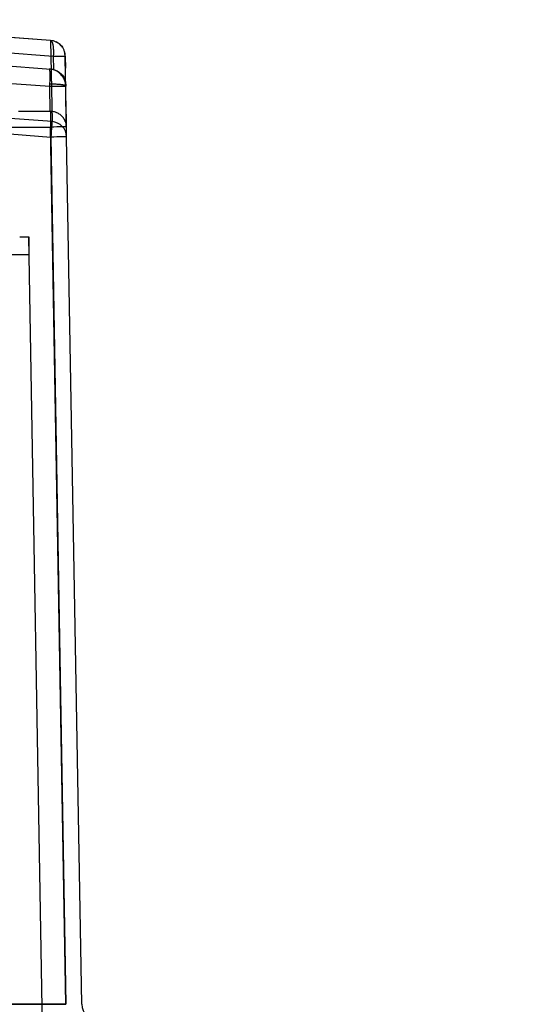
# Model space of a CAD drawing. Header units: millimetres. Extents: x -114 to 192, y -1608 to 324.
# Tile 9 of 9: x 161 to 192, y 258 to 320. Entities that reach past the tile are written whole.
import ezdxf

# ---------------------------------------------------------------- set-up
doc = ezdxf.new("R2010")
doc.units = ezdxf.units.MM
doc.layers.add('MAIN-1', color=7, linetype='Continuous')
doc.layers.add('MAIN-2', color=7, linetype='Continuous')

msp = doc.modelspace()

# ---------------------------------------------------------------- linework, layer by layer
at = {"layer": 'MAIN-1'}
for p, q in [((162.606, 318.789), (158.154, 319.126)), ((162.606, 318.789), (162.616, 318.788)), ((162.616, 318.788), (162.626, 318.784)), ((162.626, 318.784), (162.636, 318.779)), ((162.636, 318.779), (162.646, 318.771)), ((162.646, 318.771), (162.656, 318.762)), ((162.656, 318.762), (162.666, 318.75)), ((162.666, 318.75), (162.675, 318.737)), ((162.675, 318.737), (162.685, 318.721)), ((162.685, 318.721), (162.694, 318.703)), ((162.694, 318.703), (162.702, 318.683)), ((162.702, 318.683), (162.711, 318.661)), ((162.711, 318.661), (162.719, 318.636)), ((163.01, 318.669), (162.961, 318.694)), ((163.058, 318.641), (163.01, 318.669)), ((162.773, 317.789), (159.521, 318.037)), ((162.719, 318.636), (162.727, 318.61)), ((162.727, 318.61), (162.734, 318.582)), ((162.734, 318.582), (162.741, 318.552)), ((162.741, 318.552), (162.747, 318.521)), ((162.747, 318.521), (162.753, 318.488)), ((162.753, 318.488), (162.76, 318.446)), ((162.76, 318.446), (162.765, 318.401)), ((162.765, 318.401), (162.77, 318.355)), ((162.77, 318.355), (162.774, 318.307)), ((162.774, 318.307), (162.778, 318.258)), ((162.778, 318.258), (162.78, 318.207)), ((162.78, 318.207), (162.782, 318.156)), ((162.782, 318.156), (162.783, 318.104)), ((162.783, 318.051), (162.782, 317.999)), ((162.783, 318.104), (162.783, 318.051)), ((163.104, 318.611), (163.058, 318.641)), ((163.148, 318.578), (163.104, 318.611)), ((163.204, 318.53), (163.148, 318.578)), ((163.257, 318.478), (163.204, 318.53)), ((163.257, 318.478), (163.306, 318.422)), ((163.306, 318.422), (163.257, 318.478)), ((163.306, 318.422), (163.35, 318.363)), ((163.35, 318.363), (163.306, 318.422)), ((163.495, 318.053), (163.48, 318.101)), ((163.506, 318.005), (163.495, 318.053)), ((162.776, 317.843), (162.773, 317.792)), ((162.773, 317.791), (162.784, 316.963)), ((162.779, 317.894), (162.776, 317.843)), ((162.781, 317.946), (162.779, 317.894)), ((162.782, 317.999), (162.781, 317.946)), ((163.516, 317.957), (163.506, 318.005)), ((163.523, 317.908), (163.516, 317.957)), ((163.527, 317.859), (163.523, 317.908)), ((163.529, 317.81), (163.527, 317.859)), ((163.529, 317.81), (163.542, 317.04)), ((159.334, 317.239), (162.628, 316.988)), ((162.539, 316.991), (162.532, 316.995)), ((162.572, 316.991), (162.532, 316.995)), ((162.532, 316.995), (162.532, 316.995)), ((162.532, 316.995), (162.533, 316.995)), ((162.533, 316.995), (162.533, 316.995)), ((162.533, 316.995), (162.533, 316.995)), ((162.533, 316.995), (162.534, 316.995)), ((162.534, 316.995), (162.534, 316.995)), ((162.545, 316.98), (162.539, 316.991)), ((162.552, 316.961), (162.545, 316.98)), ((162.558, 316.936), (162.552, 316.961)), ((162.563, 316.905), (162.558, 316.936)), ((162.568, 316.867), (162.563, 316.905)), ((162.572, 316.824), (162.568, 316.867)), ((162.612, 316.986), (162.572, 316.991)), ((162.575, 316.774), (162.572, 316.824)), ((162.654, 316.979), (162.612, 316.986)), ((162.628, 316.988), (162.651, 316.986)), ((162.651, 316.986), (162.673, 316.983)), ((162.7, 316.969), (162.654, 316.979)), ((162.673, 316.983), (162.695, 316.98)), ((162.695, 316.98), (162.718, 316.977)), ((162.749, 316.956), (162.7, 316.969)), ((162.718, 316.977), (162.74, 316.973)), ((162.74, 316.973), (162.762, 316.968)), ((162.802, 316.94), (162.749, 316.956)), ((162.762, 316.968), (162.784, 316.963)), ((162.785, 316.963), (162.845, 316.947)), ((162.856, 316.92), (162.802, 316.94)), ((162.845, 316.947), (162.906, 316.926)), ((162.909, 316.898), (162.856, 316.92)), ((162.906, 316.926), (162.966, 316.901)), ((162.96, 316.873), (162.909, 316.898)), ((163.007, 316.847), (162.96, 316.873)), ((162.966, 316.901), (163.026, 316.872)), ((163.052, 316.819), (163.007, 316.847)), ((163.026, 316.872), (163.084, 316.839)), ((163.096, 316.789), (163.052, 316.819)), ((163.084, 316.839), (163.141, 316.801)), ((163.141, 316.801), (163.197, 316.758)), ((162.565, 316.121), (162.569, 316.206)), ((162.569, 316.206), (162.573, 316.29)), ((162.573, 316.29), (162.576, 316.371)), ((162.578, 316.719), (162.575, 316.774)), ((162.576, 316.371), (162.578, 316.449)), ((162.579, 316.659), (162.578, 316.719)), ((162.578, 316.449), (162.58, 316.523)), ((162.58, 316.593), (162.579, 316.659)), ((162.58, 316.523), (162.58, 316.593)), ((163.14, 316.756), (163.096, 316.789)), ((163.186, 316.717), (163.14, 316.756)), ((163.233, 316.673), (163.186, 316.717)), ((163.197, 316.758), (163.25, 316.711)), ((163.279, 316.624), (163.233, 316.673)), ((163.25, 316.711), (163.3, 316.66)), ((163.324, 316.571), (163.279, 316.624)), ((163.3, 316.66), (163.348, 316.604)), ((163.367, 316.512), (163.324, 316.571)), ((163.348, 316.604), (163.391, 316.543)), ((163.407, 316.45), (163.367, 316.512)), ((163.391, 316.543), (163.431, 316.479)), ((163.443, 316.383), (163.407, 316.45)), ((163.431, 316.479), (163.467, 316.41)), ((163.455, 316.36), (163.443, 316.383)), ((163.466, 316.336), (163.455, 316.36)), ((163.476, 316.311), (163.466, 316.336)), ((163.467, 316.41), (163.498, 316.337)), ((163.486, 316.287), (163.476, 316.311)), ((163.496, 316.262), (163.486, 316.287)), ((163.504, 316.237), (163.496, 316.262)), ((163.498, 316.337), (163.523, 316.26)), ((163.521, 316.182), (163.504, 316.237)), ((163.535, 316.127), (163.521, 316.182)), ((163.523, 316.26), (163.542, 316.18)), ((163.542, 316.18), (163.555, 316.095)), ((162.555, 315.884), (159.162, 316.127)), ((162.553, 315.948), (162.555, 315.97)), ((162.553, 315.926), (162.553, 315.948)), ((162.555, 315.904), (162.553, 315.926)), ((162.555, 315.97), (162.557, 315.991)), ((162.555, 315.884), (162.555, 315.904)), ((162.589, 314.319), (162.555, 315.884)), ((162.602, 315.884), (162.555, 315.884)), ((162.557, 315.991), (162.558, 316.013)), ((162.558, 316.013), (162.559, 316.034)), ((162.559, 316.034), (162.565, 316.121)), ((162.602, 316.035), (162.559, 316.034)), ((162.646, 316.035), (162.602, 316.035)), ((162.649, 315.885), (162.602, 315.884)), ((162.691, 316.035), (162.646, 316.035)), ((162.695, 315.886), (162.649, 315.885)), ((162.736, 316.035), (162.691, 316.035)), ((162.74, 315.886), (162.695, 315.886)), ((162.782, 316.034), (162.736, 316.035)), ((162.785, 315.887), (162.74, 315.886)), ((162.828, 316.033), (162.782, 316.034)), ((162.829, 315.888), (162.785, 315.887)), ((162.874, 316.032), (162.828, 316.033)), ((162.873, 315.888), (162.829, 315.888)), ((162.916, 315.889), (162.873, 315.888)), ((162.92, 316.03), (162.874, 316.032)), ((162.959, 315.889), (162.916, 315.889)), ((162.966, 316.028), (162.92, 316.03)), ((163, 315.889), (162.959, 315.889)), ((163.011, 316.025), (162.966, 316.028)), ((163.041, 315.89), (163, 315.889)), ((163.056, 316.023), (163.011, 316.025)), ((163.081, 315.89), (163.041, 315.89)), ((163.1, 316.019), (163.056, 316.023)), ((163.12, 315.89), (163.081, 315.89)), ((163.143, 316.016), (163.1, 316.019)), ((163.157, 315.891), (163.12, 315.89)), ((163.184, 316.012), (163.143, 316.016)), ((163.193, 315.891), (163.157, 315.891)), ((163.224, 316.008), (163.184, 316.012)), ((163.228, 315.891), (163.193, 315.891)), ((163.263, 316.003), (163.224, 316.008)), ((163.261, 315.891), (163.228, 315.891)), ((163.293, 315.891), (163.261, 315.891)), ((163.3, 315.998), (163.263, 316.003)), ((163.322, 315.89), (163.293, 315.891)), ((163.335, 315.993), (163.3, 315.998)), ((163.351, 315.89), (163.322, 315.89)), ((163.368, 315.987), (163.335, 315.993)), ((163.377, 315.89), (163.351, 315.89)), ((163.399, 315.981), (163.368, 315.987)), ((163.402, 315.889), (163.377, 315.89)), ((163.428, 315.974), (163.399, 315.981)), ((163.425, 315.889), (163.402, 315.889)), ((163.446, 315.889), (163.425, 315.889)), ((163.453, 315.967), (163.428, 315.974)), ((163.466, 315.889), (163.446, 315.889)), ((163.476, 315.96), (163.453, 315.967)), ((163.484, 315.889), (163.466, 315.889)), ((163.497, 315.952), (163.476, 315.96)), ((163.5, 315.889), (163.484, 315.889)), ((163.514, 315.944), (163.497, 315.952)), ((163.514, 315.888), (163.5, 315.889)), ((163.529, 315.936), (163.514, 315.944)), ((163.527, 315.888), (163.514, 315.888)), ((163.537, 315.889), (163.527, 315.888)), ((163.541, 315.928), (163.529, 315.936)), ((163.546, 316.071), (163.535, 316.127)), ((163.546, 315.89), (163.537, 315.889)), ((163.55, 315.919), (163.541, 315.928)), ((163.555, 316.014), (163.546, 316.071)), ((163.553, 315.892), (163.546, 315.89)), ((163.557, 315.911), (163.55, 315.919)), ((163.558, 315.893), (163.553, 315.892)), ((163.555, 316.095), (163.561, 316.008)), ((163.56, 315.957), (163.555, 316.014)), ((163.561, 315.903), (163.557, 315.911)), ((163.561, 315.895), (163.558, 315.893)), ((163.562, 315.901), (163.56, 315.957)), ((163.561, 316.008), (163.561, 315.986)), ((163.561, 315.986), (163.561, 315.965)), ((163.561, 315.965), (163.562, 315.945)), ((163.562, 315.896), (163.561, 315.903)), ((163.562, 315.896), (163.561, 315.895)), ((163.562, 315.945), (163.562, 315.927)), ((163.562, 315.927), (163.562, 315.912)), ((163.562, 315.912), (163.562, 315.901)), ((163.562, 315.9), (163.562, 315.901)), ((163.562, 315.899), (163.562, 315.9)), ((163.562, 315.898), (163.562, 315.899)), ((163.562, 315.897), (163.562, 315.898)), ((163.562, 315.896), (163.562, 315.897)), ((163.562, 315.896), (163.562, 315.896)), ((161.082, 314.319), (160.578, 314.319)), ((161.586, 314.319), (161.082, 314.319)), ((162.088, 314.319), (161.586, 314.319)), ((162.589, 314.319), (162.088, 314.319)), ((162.641, 314.319), (162.589, 314.319)), ((162.607, 314.319), (162.607, 313.337)), ((162.693, 314.315), (162.641, 314.319)), ((162.747, 314.309), (162.693, 314.315)), ((162.8, 314.3), (162.747, 314.309)), ((162.853, 314.288), (162.8, 314.3)), ((162.905, 314.274), (162.853, 314.288)), ((162.956, 314.256), (162.905, 314.274)), ((163.007, 314.236), (162.956, 314.256)), ((163.058, 314.212), (163.007, 314.236)), ((163.107, 314.185), (163.058, 314.212)), ((163.156, 314.155), (163.107, 314.185)), ((163.203, 314.122), (163.156, 314.155)), ((163.249, 314.086), (163.203, 314.122)), ((163.293, 314.047), (163.249, 314.086)), ((163.336, 314.004), (163.293, 314.047)), ((163.376, 313.958), (163.336, 314.004)), ((163.415, 313.909), (163.376, 313.958)), ((163.45, 313.857), (163.415, 313.909)), ((163.483, 313.802), (163.45, 313.857)), ((163.512, 313.744), (163.483, 313.802)), ((163.539, 313.683), (163.512, 313.744)), ((159.659, 313.337), (162.607, 313.337)), ((163.571, 258.102), (162.607, 313.337)), ((163.561, 313.62), (163.539, 313.683)), ((163.579, 313.553), (163.561, 313.62)), ((163.594, 313.485), (163.579, 313.553)), ((163.603, 313.413), (163.594, 313.485)), ((163.607, 313.34), (163.603, 313.413)), ((160.658, 306.419), (161.228, 306.419)), ((162.158, 253.119), (161.228, 306.419)), ((159.746, 305.319), (160.658, 305.319)), ((163.571, 258.102), (162.071, 258.102))]:
    msp.add_line(p, q, dxfattribs=at)
for centre, major_axis, ratio, start_param, end_param in [((162.529, 317.792), (1, 0.017), 0.004352, -1.324908, -0.016881), ((162.529, 317.792), (1, 0.017), 0.004352, -0.016881, 0.000464), ((162.607, 313.319), (-1, -0.017), 0.01745, -3.141592, -1.571063)]:
    msp.add_ellipse(centre, major_axis=major_axis, ratio=ratio, start_param=start_param, end_param=end_param, dxfattribs=at)
msp.add_ellipse((175.374, -646.398), major_axis=(16.705, -961.474), ratio=0.000001, dxfattribs=at)
at = {"layer": 'MAIN-2'}
for p, q in [((162.606, 318.789), (162.695, 313.681)), ((163.618, 312.707), (163.529, 317.809)), ((162.532, 316.995), (162.532, 316.995)), ((162.532, 316.995), (162.532, 316.995)), ((162.532, 316.995), (162.532, 316.995)), ((162.532, 316.995), (162.532, 316.995)), ((162.532, 316.995), (162.532, 316.995)), ((162.532, 316.995), (162.532, 316.995)), ((162.532, 316.995), (162.532, 316.995)), ((162.532, 316.995), (162.532, 316.995)), ((162.532, 316.995), (162.532, 316.995)), ((162.532, 316.995), (162.532, 316.995)), ((162.532, 316.995), (162.532, 316.995)), ((162.532, 316.995), (162.532, 316.995)), ((163.443, 316.383), (163.451, 316.367)), ((163.451, 316.367), (163.459, 316.35)), ((163.459, 316.35), (163.467, 316.333)), ((163.467, 316.333), (163.478, 316.307)), ((163.478, 316.307), (163.492, 316.272)), ((163.492, 316.272), (163.504, 316.237)), ((163.607, 313.337), (163.578, 314.984)), ((157.686, 313.082), (162.618, 312.707)), ((163.607, 313.339), (163.607, 313.34)), ((163.607, 313.338), (163.607, 313.339)), ((163.607, 313.339), (163.607, 313.339)), ((163.607, 313.337), (163.607, 313.338)), ((163.607, 313.338), (163.607, 313.338)), ((163.607, 313.337), (163.607, 313.337)), ((163.607, 313.337), (163.607, 313.337)), ((162.618, 312.707), (163.571, 258.102)), ((163.618, 312.707), (163.618, 312.71)), ((164.571, 258.102), (163.618, 312.707)), ((160.658, 306.419), (160.658, 306.419)), ((160.658, 306.419), (160.658, 306.419)), ((160.658, 306.419), (160.658, 306.419)), ((160.658, 306.419), (160.658, 306.419)), ((161.228, 306.419), (161.228, 306.419)), ((161.228, 306.419), (161.228, 305.319)), ((161.228, 306.419), (161.228, 306.419)), ((161.228, 306.419), (161.228, 306.419)), ((161.228, 306.419), (161.228, 306.419)), ((161.228, 306.419), (161.228, 306.419)), ((160.658, 305.319), (160.658, 305.319)), ((160.658, 305.319), (161.247, 305.319)), ((160.658, 305.319), (160.658, 305.319)), ((160.658, 305.319), (160.658, 305.319)), ((160.658, 305.319), (160.658, 305.319)), ((161.228, 305.319), (161.228, 305.319)), ((161.247, 305.319), (161.247, 305.319)), ((161.247, 305.319), (161.247, 305.319)), ((-94.531, 258.102), (163.571, 258.102)), ((162.071, 258.102), (-93.106, 258.102)), ((164.571, 258.102), (164.571, 258.102))]:
    msp.add_line(p, q, dxfattribs=at)
for centre, radius, start, end in [((34.52, -1342.705), 1666.425, 85.591701, 86.221439), ((162.529, 317.792), 1, 0.97397, 85.57646), ((165.571, 258.119), 1, 180.99996, 270.00013)]:
    msp.add_arc(centre, radius, start, end, dxfattribs=at)
for centre, major_axis, ratio, start_param, end_param in [((34.439, -1337.198), (1656.103, 0.285), 0.999848, 1.493102, 1.549885), ((162.618, 312.689), (0.077, 0.997), 0.001351, 0.103126, 1.553325), ((162.618, 312.689), (-1, -0.017), 0.994711, -3.12353, -1.665413), ((162.618, 312.689), (1, 0.017), 0.01745, -0.000057, 1.570575), ((162.618, 312.689), (-1, -0.017), 0.994711, 3.141569, 3.159656)]:
    msp.add_ellipse(centre, major_axis=major_axis, ratio=ratio, start_param=start_param, end_param=end_param, dxfattribs=at)

doc.saveas('drawing.dxf')
